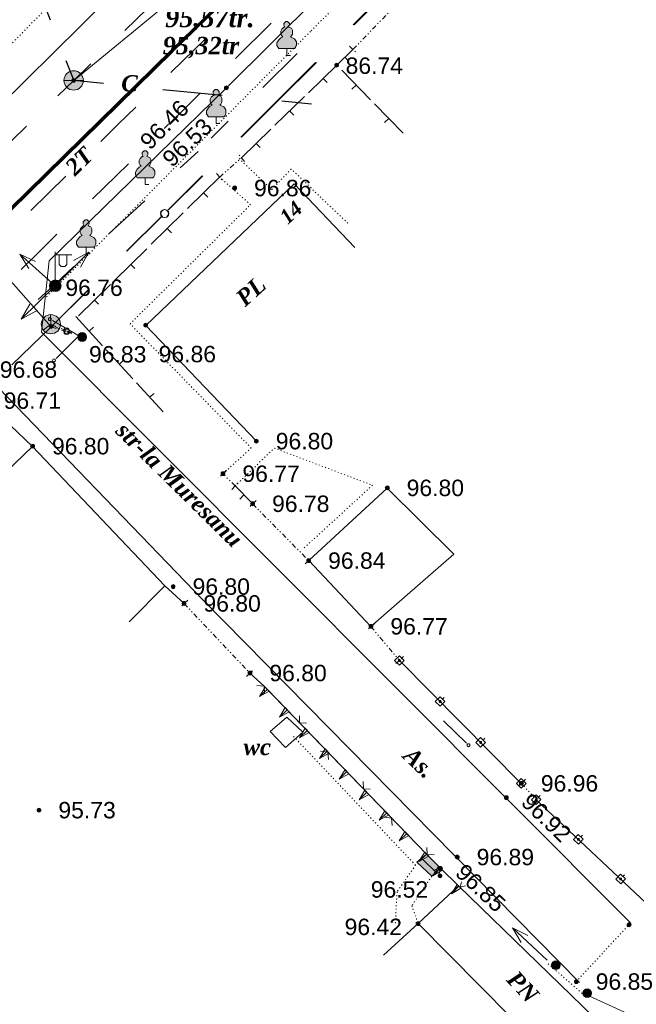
# Model space of a CAD drawing. Header units: millimetres. Extents: x 9396 to 25236, y 15106 to 31102.
# Tile 15 of 256: x 9672 to 9735, y 15917 to 16019. Entities that reach past the tile are written whole.
import ezdxf
from ezdxf.enums import TextEntityAlignment as Align

# ---------------------------------------------------------------- set-up
doc = ezdxf.new("R2010")
doc.units = ezdxf.units.MM
for name, pattern in [('DIVIDE', [1.25, 0.5, -0.25, 0, -0.25, 0, -0.25]), ('DOT', [0.25, 0, -0.25]), ('HIDDEN', [0.375, 0.25, -0.125])]:
    doc.linetypes.add(name, pattern=pattern)
for name, color, linetype, lineweight, true_color in [('1001010', 7, 'Continuous', 9, 0x000000), ('10010230', 7, 'Continuous', 20, 0x000000), ('1060000', 7, 'Continuous', 9, 0x000000), ('1070000', 7, 'DOT', 9, 0x000000), ('2030003', 7, 'Continuous', 9, 0x000000), ('2030012', 7, 'Continuous', 9, 0x000000), ('21100200', 7, 'HIDDEN', 0, 0x800080), ('3000105', 7, 'DIVIDE', 9, 0x000000), ('3000113', 7, 'Continuous', 9, 0x000000), ('3000130', 7, 'Continuous', 9, 0x000000), ('3000220', 7, 'Continuous', 9, 0x000000), ('3000260', 7, 'Continuous', 9, 0x000000), ('4000210', 7, 'Continuous', 9, 0x000000), ('5010210', 7, 'Continuous', 20, 0x008000), ('5010320', 7, 'Continuous', 20, 0x800000), ('5010420', 7, 'Continuous', 9, 0x000000), ('6011210', 1, 'Continuous', 9, 0xff0000), ('7010120', 7, 'Continuous', 9, 0x000080), ('9010110', 7, 'Continuous', 9, 0x000000), ('9010120', 7, 'Continuous', 20, 0x000000), ('9010200', 7, 'Continuous', 9, 0x000000)]:
    doc.layers.add(name, color=color, linetype=linetype, lineweight=lineweight, true_color=true_color)
doc.layers.add('Канализация', color=1, linetype='Continuous', lineweight=70)
doc.styles.add('10', font='timesbi.ttf', dxfattribs={"height": 0.001481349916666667})
doc.styles.add('12', font='timesbi.ttf', dxfattribs={"height": 0.001692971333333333})
doc.styles.add('13', font='timesbi.ttf', dxfattribs={"height": 0.001692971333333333})
doc.styles.add('2', font='timesbi.ttf', dxfattribs={"height": 0.001692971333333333})
doc.styles.add('3', font='timesbi.ttf', dxfattribs={"height": 0.001692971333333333})
doc.styles.add('9', font='timesbi.ttf', dxfattribs={"height": 0.001692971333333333})
doc.styles.add('F2', font='arial.ttf', dxfattribs={"height": 0.001692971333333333})

# ---------------------------------------------------------------- blocks, each defined once
blk = doc.blocks.new('SYMBOL21100200')
at = {"true_color": 0x800080}
h = blk.add_hatch(color=216, dxfattribs=at)
edge = h.paths.add_edge_path()
edge.add_arc((0, 0), 0.1, 0, 360)
at = {"color": 216, "linetype": 'Continuous', "lineweight": 0, "true_color": 0x800080}
blk.add_circle((0, 0), 0.1, dxfattribs=at)
blk = doc.blocks.new('SYMBOL5010420')
at = {"true_color": 0xffffff}
h = blk.add_hatch(color=7, dxfattribs=at)
edge = h.paths.add_edge_path()
edge.add_arc((0, 0), 0.5, 0, 360)
at = {"color": 18, "linetype": 'Continuous', "lineweight": 9, "true_color": 0x000000, "flags": 128}
blk.add_lwpolyline([(-0.5, 0), (0.5, 0)], dxfattribs=at)
at = {"color": 18, "linetype": 'Continuous', "lineweight": 9, "true_color": 0x000000}
blk.add_circle((0, 0), 0.5, dxfattribs=at)
blk = doc.blocks.new('SYMBOL2030012')
at = {"true_color": 0xffffff}
h = blk.add_hatch(color=7, dxfattribs=at)
edge = h.paths.add_edge_path()
edge.add_arc((0, 0), 0.225, 0, 360)
at = {"true_color": 0x000000}
h = blk.add_hatch(color=18, dxfattribs=at)
edge = h.paths.add_edge_path()
edge.add_arc((0, 0), 0.05, 0, 360)
at = {"color": 18, "linetype": 'Continuous', "lineweight": 0, "true_color": 0x000000}
for radius in [0.225, 0.05]:
    blk.add_circle((0, 0), radius, dxfattribs=at)
blk = doc.blocks.new('SYMBOL2030003')
at = {"true_color": 0xffffff}
h = blk.add_hatch(color=7, dxfattribs=at)
edge = h.paths.add_edge_path()
edge.add_arc((0, 0), 0.3, 0, 360)
at = {"true_color": 0x000000}
h = blk.add_hatch(color=18, dxfattribs=at)
edge = h.paths.add_edge_path()
edge.add_arc((0, 0), 0.1, 0, 360)
at = {"color": 18, "linetype": 'Continuous', "lineweight": 0, "true_color": 0x000000, "flags": 128}
for points in [[(0, 0.3), (0, 1.75)], [(0, 1.6), (0.85, 1.6)], [(0.2, 1.6), (0.2, 1.1), (0.3, 1), (0.5, 1), (0.6, 1.1), (0.6, 1.6)]]:
    blk.add_lwpolyline(points, dxfattribs=at)
at = {"color": 18, "linetype": 'Continuous', "lineweight": 0, "true_color": 0x000000}
for radius in [0.3, 0.1]:
    blk.add_circle((0, 0), radius, dxfattribs=at)
blk = doc.blocks.new('SYMBOL4000210')
at = {"true_color": 0xffffff}
blk.add_hatch(color=7, dxfattribs=at).paths.add_polyline_path([(0.05, 1.75), (-0.05, 1.75), (-0.15, 1.65), (-0.15, 1.55), (-0.1, 1.45), (-0.15, 1.45), (-0.25, 1.35), (-0.3, 1.25), (-0.3, 1.1), (-0.25, 1), (-0.2, 0.95), (-0.3, 0.9), (-0.35, 0.85), (-0.4, 0.8), (-0.5, 0.65), (-0.5, 0.5), (-0.4, 0.35), (-0.3, 0.35), (-0.1, 0.35), (0, 0.35), (0.15, 0.35), (0.4, 0.35), (0.45, 0.4), (0.5, 0.5), (0.5, 0.7), (0.4, 0.85), (0.2, 0.95), (0.25, 1), (0.3, 1.1), (0.3, 1.3), (0.25, 1.4), (0.1, 1.45), (0.15, 1.55), (0.15, 1.65)])
at = {"color": 18, "linetype": 'Continuous', "lineweight": 0, "true_color": 0x000000, "flags": 128}
blk.add_lwpolyline([(0.05, 1.75), (-0.05, 1.75), (-0.15, 1.65), (-0.15, 1.55), (-0.1, 1.45), (-0.15, 1.45), (-0.25, 1.35), (-0.3, 1.25), (-0.3, 1.1), (-0.25, 1), (-0.2, 0.95), (-0.3, 0.9), (-0.35, 0.85), (-0.4, 0.8), (-0.5, 0.65), (-0.5, 0.5), (-0.4, 0.35), (-0.3, 0.35), (-0.1, 0.35), (0, 0.35), (0.15, 0.35), (0.4, 0.35), (0.45, 0.4), (0.5, 0.5), (0.5, 0.7), (0.4, 0.85), (0.2, 0.95), (0.25, 1), (0.3, 1.1), (0.3, 1.3), (0.25, 1.4), (0.1, 1.45), (0.15, 1.55), (0.15, 1.65), (0.05, 1.75)], close=True, dxfattribs=at)
blk.add_lwpolyline([(0, 0.35), (0, 0), (0.2, 0)], dxfattribs=at)
blk = doc.blocks.new('SYMBOL9010200')
at = {"true_color": 0xffffff}
h = blk.add_hatch(color=7, dxfattribs=at)
edge = h.paths.add_edge_path()
edge.add_arc((0.01, 0), 0.495, 0, 360)
at = {"color": 18, "linetype": 'Continuous', "lineweight": 0, "true_color": 0x000000, "flags": 128}
for points in [[(0.0025, 0.0025), (-0.3845, -0.3005)], [(0.0025, 0.007), (-0.007, 0.495)], [(0.005, 0), (0.44, -0.238)]]:
    blk.add_lwpolyline(points, dxfattribs=at)
at = {"color": 18, "linetype": 'Continuous', "lineweight": 0, "true_color": 0x000000}
blk.add_circle((0.01, 0), 0.495, dxfattribs=at)

msp = doc.modelspace()

# ---------------------------------------------------------------- hatches: boundary and pattern name
at = {"layer": '1001010', "true_color": 0xfff4f4}
msp.add_hatch(color=7, dxfattribs=at).paths.add_polyline_path([(9715.097984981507, 15931.05745991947), (9713.68159898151, 15932.51191991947), (9712.67134698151, 15931.70085991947), (9714.201766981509, 15930.23413991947)])

# ---------------------------------------------------------------- linework, layer by layer
at = {"layer": '1001010', "color": 253}
for p, q in [((9700.017153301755, 16001.64025925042), (9684.71797498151, 15987.05745991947)), ((9700.017153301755, 16001.64025925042), (9706.268150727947, 15995.08218201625)), ((9684.71797498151, 15987.05745991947), (9696.11797098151, 15975.09743991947)), ((9653.617972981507, 15955.99745991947), (9673.037976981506, 15974.57745991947)), ((9686.67782698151, 15960.18003991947), (9673.037976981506, 15974.57745991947)), ((9716.486080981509, 15963.45341991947), (9707.93799298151, 15955.99745991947)), ((9686.67782698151, 15960.18003991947), (9683.011834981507, 15956.49215991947)), ((9714.648150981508, 15930.61673991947), (9713.181486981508, 15932.08345991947))]:
    msp.add_line(p, q, dxfattribs=at)
for points in [[(9677.27798098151, 16012.29747991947, 0), (9687.101511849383, 16020.3573135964, 0), (9697.132068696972, 16020.23516871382, 0)], [(9673.037976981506, 15974.57745991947, 14.9485726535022), (9668.448455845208, 15978.90562932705, 14.9485726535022), (9662.602409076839, 15973.57472189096, 14.9485726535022), (9667.235216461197, 15969.02569533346, 14.9485726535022)], [(9707.93799298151, 15955.99745991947, 0), (9701.517978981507, 15962.79747991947, 0), (9709.61798098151, 15970.27745991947, 0), (9716.486080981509, 15963.45341991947, 0)], [(9699.13117698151, 15943.52439991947, 0), (9697.543256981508, 15945.18133991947, 0), (9699.269268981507, 15946.63117991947, 0)], [(9699.269268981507, 15946.63117991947, 0), (9700.926188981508, 15945.11229991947, 0), (9699.13117698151, 15943.52439991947, 0)], [(9728.717980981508, 15909.27745991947, 0), (9730.93798098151, 15915.71745991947, 0), (9716.975888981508, 15929.23911991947, 0), (9712.797982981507, 15925.35745991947, 0)], [(9709.230522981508, 15922.10821991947, 0), (9712.797982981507, 15925.35745991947, 0), (9728.717980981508, 15909.27745991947, 0), (9718.097988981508, 15899.21745991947, 0), (9710.286314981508, 15907.62757991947, 0)]]:
    msp.add_polyline3d(points, dxfattribs=at)
msp.add_polyline3d([(9715.097984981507, 15931.05745991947, 0), (9713.68159898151, 15932.51191991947, 0), (9712.67134698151, 15931.70085991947, 0), (9714.201766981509, 15930.23413991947, 0), (9715.097984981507, 15931.05745991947, 0)], close=True, dxfattribs=at)
at = {"layer": '10010230', "color": 253}
for p, q in [((9697.250889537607, 15949.54672905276), (9696.450889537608, 15948.78672905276)), ((9697.24692498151, 15949.54811991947), (9713.68159898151, 15932.51191991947)), ((9699.300889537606, 15947.41672905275), (9698.510889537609, 15946.65672905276)), ((9701.350889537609, 15945.28672905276), (9700.560889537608, 15944.52672905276)), ((9703.410889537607, 15943.15672905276), (9702.620889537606, 15942.39672905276)), ((9705.460889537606, 15941.02672905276), (9704.670889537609, 15940.26672905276)), ((9707.520889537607, 15938.89672905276), (9706.730889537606, 15938.13672905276)), ((9709.570889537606, 15936.76672905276), (9708.780889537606, 15936.00672905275)), ((9711.630889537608, 15934.63672905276), (9710.830889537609, 15933.87672905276)), ((9713.680889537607, 15932.50672905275), (9712.890889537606, 15931.74672905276)), ((9715.100889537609, 15931.05672905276), (9714.330889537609, 15930.26672905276)), ((9715.097984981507, 15931.05745991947), (9716.975888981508, 15929.23911991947)), ((9717.000889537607, 15929.21672905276), (9716.240889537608, 15928.42672905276))]:
    msp.add_line(p, q, dxfattribs=at)
for points in [[(9697.040889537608, 15949.75672905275, 0), (9696.450889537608, 15948.78672905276, 0), (9697.450889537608, 15949.33672905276, 0)], [(9699.090889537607, 15947.62672905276, 0), (9698.510889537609, 15946.65672905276, 0), (9699.510889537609, 15947.20672905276, 0)], [(9701.150889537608, 15945.50672905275, 0), (9700.560889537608, 15944.52672905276, 0), (9701.560889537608, 15945.07672905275, 0)], [(9703.200889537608, 15943.37672905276, 0), (9702.620889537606, 15942.39672905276, 0), (9703.610889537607, 15942.94672905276, 0)], [(9705.260889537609, 15941.24672905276, 0), (9704.670889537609, 15940.26672905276, 0), (9705.670889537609, 15940.81672905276, 0)], [(9707.310889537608, 15939.11672905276, 0), (9706.730889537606, 15938.13672905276, 0), (9707.720889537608, 15938.68672905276, 0)], [(9709.370889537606, 15936.98672905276, 0), (9708.780889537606, 15936.00672905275, 0), (9709.780889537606, 15936.55672905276, 0)], [(9711.420889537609, 15934.85672905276, 0), (9710.830889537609, 15933.87672905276, 0), (9711.830889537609, 15934.42672905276, 0)], [(9713.480889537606, 15932.72672905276, 0), (9712.890889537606, 15931.74672905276, 0), (9713.890889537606, 15932.29672905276, 0)], [(9714.910889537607, 15931.24672905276, 0), (9714.330889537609, 15930.26672905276, 0), (9715.290889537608, 15930.87672905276, 0)], [(9716.810889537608, 15929.39672905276, 0), (9716.240889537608, 15928.42672905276, 0), (9717.19088953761, 15929.02672905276, 0)]]:
    msp.add_polyline3d(points, dxfattribs=at)
for points in [[(9697.040889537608, 15949.75672905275, 0), (9696.450889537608, 15948.78672905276, 0), (9697.450889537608, 15949.33672905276, 0), (9697.040889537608, 15949.75672905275, 0)], [(9699.090889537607, 15947.62672905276, 0), (9698.510889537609, 15946.65672905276, 0), (9699.510889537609, 15947.20672905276, 0), (9699.090889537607, 15947.62672905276, 0)], [(9701.150889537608, 15945.50672905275, 0), (9700.560889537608, 15944.52672905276, 0), (9701.560889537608, 15945.07672905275, 0), (9701.150889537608, 15945.50672905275, 0)], [(9703.200889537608, 15943.37672905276, 0), (9702.620889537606, 15942.39672905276, 0), (9703.610889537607, 15942.94672905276, 0), (9703.200889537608, 15943.37672905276, 0)], [(9705.260889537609, 15941.24672905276, 0), (9704.670889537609, 15940.26672905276, 0), (9705.670889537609, 15940.81672905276, 0), (9705.260889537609, 15941.24672905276, 0)], [(9707.310889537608, 15939.11672905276, 0), (9706.730889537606, 15938.13672905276, 0), (9707.720889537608, 15938.68672905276, 0), (9707.310889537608, 15939.11672905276, 0)], [(9709.370889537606, 15936.98672905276, 0), (9708.780889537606, 15936.00672905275, 0), (9709.780889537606, 15936.55672905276, 0), (9709.370889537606, 15936.98672905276, 0)], [(9711.420889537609, 15934.85672905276, 0), (9710.830889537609, 15933.87672905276, 0), (9711.830889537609, 15934.42672905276, 0), (9711.420889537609, 15934.85672905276, 0)], [(9713.480889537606, 15932.72672905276, 0), (9712.890889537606, 15931.74672905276, 0), (9713.890889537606, 15932.29672905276, 0), (9713.480889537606, 15932.72672905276, 0)], [(9714.910889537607, 15931.24672905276, 0), (9714.330889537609, 15930.26672905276, 0), (9715.290889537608, 15930.87672905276, 0), (9714.910889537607, 15931.24672905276, 0)], [(9716.810889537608, 15929.39672905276, 0), (9716.240889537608, 15928.42672905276, 0), (9717.19088953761, 15929.02672905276, 0), (9716.810889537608, 15929.39672905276, 0)]]:
    msp.add_polyline3d(points, close=True, dxfattribs=at)
at = {"layer": '1060000', "color": 253}
for p, q in [((9661.2295781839, 16001.38336364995), (9732.893067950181, 16072.18056368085)), ((9693.031948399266, 16011.55237666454), (9733.771604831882, 16052.00500058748)), ((9734.717980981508, 15925.43745991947), (9673.973914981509, 15986.34751991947)), ((9729.43798098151, 15919.27745991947), (9690.64293498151, 15958.69859991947))]:
    msp.add_line(p, q, dxfattribs=at)
for points in [[(9673.973914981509, 15986.34751991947, 0), (9674.732141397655, 15993.71273970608, 0), (9693.031948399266, 16011.55237666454, 0)], [(9674.95797098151, 15986.91745991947, 0), (9670.510790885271, 15991.91036822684, 0), (9661.875793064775, 15992.28742571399, 0)], [(9663.017978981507, 15982.73747991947, 0), (9667.67798698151, 15982.49747991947, 0), (9690.64293498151, 15958.69859991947, 0)]]:
    msp.add_polyline3d(points, dxfattribs=at)
at = {"layer": '1070000', "color": 253}
for p, q in [((9712.543742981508, 15931.38197991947), (9699.853582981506, 15944.77357991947)), ((9729.11798098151, 15919.37745991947), (9734.53797498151, 15925.23745991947)), ((9729.718479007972, 15918.15067288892, 150.4829508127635), (9726.11646438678, 15921.30578939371, 150.4829508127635))]:
    msp.add_line(p, q, dxfattribs=at)
for points in [[(9660.93424593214, 16001.16938401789, 111.7628657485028), (9658.729552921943, 16003.71326056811, 0), (9712.874409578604, 16058.95406341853, 0)], [(9739.227126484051, 16054.84913393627, 0), (9701.693440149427, 16017.36910934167, 0), (9674.33831207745, 15989.88718121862, 0)], [(9705.554513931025, 15997.59781994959, 0), (9699.719490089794, 16003.17571269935, 0), (9697.69172157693, 16001.05446760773, 0), (9694.160874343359, 16004.42972154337, 0)], [(9692.677974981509, 15971.75743991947, 0), (9695.584094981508, 15974.40057991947, 0), (9683.085724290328, 15987.2138842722, 0), (9695.517807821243, 15999.5035529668, 0), (9692.335067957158, 16002.34502520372, 0)], [(9693.930486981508, 15970.49797991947, 0), (9697.96533098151, 15974.40057991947, 0), (9708.08569898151, 15970.56411991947, 0), (9700.87575098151, 15963.94953991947, 0)], [(9712.543742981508, 15931.38197991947, 0), (9710.63069498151, 15928.63989991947, 0), (9710.439380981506, 15925.19633991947, 0)], [(9714.201766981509, 15930.23413991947, 0), (9712.154144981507, 15927.19215991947, 0), (9712.797982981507, 15925.35745991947, 0)]]:
    msp.add_polyline3d(points, dxfattribs=at)
at = {"layer": '3000105', "color": 253}
for p, q in [((9706.082726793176, 16015.5214411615), (9711.625948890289, 16021.23840355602)), ((9705.723760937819, 16015.86949793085), (9706.513485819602, 16015.10377303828)), ((9692.335067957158, 16002.34502520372), (9694.573976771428, 16004.3403096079)), ((9694.906637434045, 16003.96703104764), (9694.174783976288, 16004.78824388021)), ((9692.00240729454, 16002.71830376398), (9692.734260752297, 16001.89709093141)), ((9693.032504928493, 15972.11001404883), (9692.252539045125, 15971.33435096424)), ((9693.930486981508, 15970.49797991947), (9692.677974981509, 15971.75743991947)), ((9693.575957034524, 15970.14540579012), (9694.355922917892, 15970.9210688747)), ((9696.093360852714, 15968.98918340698), (9695.311538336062, 15968.21539173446)), ((9695.737986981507, 15968.63745991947), (9701.517978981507, 15962.79747991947)), ((9701.162605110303, 15962.44575643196), (9701.944427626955, 15963.21954810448)), ((9689.041511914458, 15958.70074165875), (9688.241735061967, 15957.94552183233)), ((9688.67797698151, 15958.35745991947), (9695.457984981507, 15951.17743991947)), ((9708.32137582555, 15956.31842346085), (9707.477933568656, 15955.61230366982)), ((9707.93799298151, 15955.99745991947), (9710.873458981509, 15952.49111991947)), ((9710.490076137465, 15952.1701563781), (9711.333518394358, 15952.87627616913)), ((9695.094450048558, 15950.83415818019), (9695.89422690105, 15951.58937800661)), ((9723.806671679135, 15940.1552091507), (9722.995574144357, 15939.41216084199)), ((9723.437990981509, 15939.81745991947), (9724.978416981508, 15938.13595991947)), ((9724.609736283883, 15937.79821068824), (9725.420833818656, 15938.54125899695))]:
    msp.add_line(p, q, dxfattribs=at)
at = {"layer": '3000113', "color": 253}
for p, q in [((9688.67797698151, 15958.35745991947), (9686.67782698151, 15960.18003991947)), ((9695.457984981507, 15951.17743991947), (9696.921912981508, 15949.84155991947))]:
    msp.add_line(p, q, dxfattribs=at)
at = {"layer": '3000130', "color": 253}
for p, q in [((9710.873458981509, 15952.49111991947), (9723.437990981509, 15939.81745991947)), ((9711.300889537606, 15952.91672905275), (9711.120889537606, 15952.73672905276)), ((9715.490889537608, 15948.68672905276), (9715.310889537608, 15948.51672905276)), ((9719.680889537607, 15944.46672905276), (9719.500889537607, 15944.28672905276)), ((9723.870889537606, 15940.23672905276), (9723.69088953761, 15940.05672905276)), ((9725.390889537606, 15938.57672905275), (9725.220889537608, 15938.38672905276)), ((9729.740889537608, 15934.47672905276), (9729.570889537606, 15934.29672905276)), ((9734.100889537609, 15930.38672905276), (9733.930889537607, 15930.20672905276))]:
    msp.add_line(p, q, dxfattribs=at)
for points in [[(9710.380889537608, 15952.48672905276, 0), (9710.870889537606, 15951.99672905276, 0), (9711.370889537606, 15952.48672905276, 0), (9710.880889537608, 15952.98672905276, 0), (9710.380889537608, 15952.48672905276, 0)], [(9710.870889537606, 15952.38672905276, 0), (9710.920889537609, 15952.40672905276, 0), (9710.960889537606, 15952.43672905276, 0), (9710.970889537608, 15952.48672905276, 0), (9710.960889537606, 15952.53672905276, 0), (9710.920889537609, 15952.57672905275, 0), (9710.870889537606, 15952.58672905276, 0), (9710.820889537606, 15952.57672905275, 0), (9710.790889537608, 15952.53672905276, 0), (9710.770889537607, 15952.48672905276, 0), (9710.790889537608, 15952.43672905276, 0), (9710.820889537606, 15952.40672905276, 0), (9710.870889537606, 15952.38672905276, 0)], [(9714.570889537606, 15948.26672905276, 0), (9715.060889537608, 15947.77672905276, 0), (9715.550889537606, 15948.26672905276, 0), (9715.070889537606, 15948.75672905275, 0), (9714.570889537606, 15948.26672905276, 0)], [(9715.060889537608, 15948.16672905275, 0), (9715.110889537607, 15948.17672905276, 0), (9715.150889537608, 15948.21672905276, 0), (9715.160889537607, 15948.26672905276, 0), (9715.150889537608, 15948.31672905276, 0), (9715.110889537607, 15948.35672905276, 0), (9715.060889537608, 15948.36672905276, 0), (9715.010889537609, 15948.35672905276, 0), (9714.980889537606, 15948.31672905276, 0), (9714.960889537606, 15948.26672905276, 0), (9714.980889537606, 15948.21672905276, 0), (9715.010889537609, 15948.17672905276, 0), (9715.060889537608, 15948.16672905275, 0)], [(9718.760889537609, 15944.03672905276, 0), (9719.250889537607, 15943.54672905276, 0), (9719.740889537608, 15944.03672905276, 0), (9719.250889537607, 15944.53672905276, 0), (9718.760889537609, 15944.03672905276, 0)], [(9719.250889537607, 15943.93672905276, 0), (9719.300889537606, 15943.95672905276, 0), (9719.340889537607, 15943.98672905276, 0), (9719.350889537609, 15944.03672905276, 0), (9719.340889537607, 15944.08672905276, 0), (9719.300889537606, 15944.12672905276, 0), (9719.250889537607, 15944.13672905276, 0), (9719.200889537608, 15944.12672905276, 0), (9719.160889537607, 15944.08672905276, 0), (9719.150889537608, 15944.03672905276, 0), (9719.160889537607, 15943.98672905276, 0), (9719.200889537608, 15943.95672905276, 0), (9719.250889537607, 15943.93672905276, 0)], [(9722.950889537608, 15939.81672905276, 0), (9723.44088953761, 15939.31672905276, 0), (9723.930889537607, 15939.81672905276, 0), (9723.44088953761, 15940.30672905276, 0), (9722.950889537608, 15939.81672905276, 0)], [(9723.44088953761, 15939.71672905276, 0), (9723.490889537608, 15939.72672905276, 0), (9723.530889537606, 15939.76672905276, 0), (9723.540889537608, 15939.81672905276, 0), (9723.530889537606, 15939.86672905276, 0), (9723.490889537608, 15939.89672905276, 0), (9723.44088953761, 15939.91672905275, 0), (9723.390889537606, 15939.89672905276, 0), (9723.350889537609, 15939.86672905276, 0), (9723.340889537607, 15939.81672905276, 0), (9723.350889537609, 15939.76672905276, 0), (9723.390889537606, 15939.72672905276, 0), (9723.44088953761, 15939.71672905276, 0)], [(9724.480889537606, 15938.11672905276, 0), (9724.990889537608, 15937.64672905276, 0), (9725.470889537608, 15938.15672905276, 0), (9724.960889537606, 15938.62672905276, 0), (9724.480889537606, 15938.11672905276, 0)], [(9724.980889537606, 15938.03672905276, 0), (9725.030889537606, 15938.04672905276, 0), (9725.060889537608, 15938.08672905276, 0), (9725.080889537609, 15938.13672905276, 0), (9725.060889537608, 15938.18672905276, 0), (9725.030889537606, 15938.22672905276, 0), (9724.980889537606, 15938.23672905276, 0), (9724.930889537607, 15938.22672905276, 0), (9724.890889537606, 15938.18672905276, 0), (9724.880889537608, 15938.13672905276, 0), (9724.890889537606, 15938.08672905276, 0), (9724.930889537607, 15938.04672905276, 0), (9724.980889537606, 15938.03672905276, 0)], [(9728.840889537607, 15934.02672905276, 0), (9729.350889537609, 15933.54672905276, 0), (9729.830889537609, 15934.05672905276, 0), (9729.320889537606, 15934.53672905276, 0), (9728.840889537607, 15934.02672905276, 0)], [(9729.330889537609, 15933.94672905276, 0), (9729.380889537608, 15933.95672905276, 0), (9729.420889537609, 15933.99672905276, 0), (9729.430889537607, 15934.04672905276, 0), (9729.420889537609, 15934.09672905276, 0), (9729.380889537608, 15934.12672905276, 0), (9729.330889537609, 15934.14672905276, 0), (9729.280889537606, 15934.12672905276, 0), (9729.250889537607, 15934.09672905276, 0), (9729.230889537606, 15934.04672905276, 0), (9729.250889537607, 15933.99672905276, 0), (9729.280889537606, 15933.95672905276, 0), (9729.330889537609, 15933.94672905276, 0)], [(9733.19088953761, 15929.93672905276, 0), (9733.700889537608, 15929.45672905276, 0), (9734.180889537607, 15929.96672905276, 0), (9733.670889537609, 15930.44672905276, 0), (9733.19088953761, 15929.93672905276, 0)], [(9733.69088953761, 15929.85672905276, 0), (9733.740889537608, 15929.86672905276, 0), (9733.770889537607, 15929.89672905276, 0), (9733.790889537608, 15929.94672905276, 0), (9733.770889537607, 15929.99672905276, 0), (9733.740889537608, 15930.03672905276, 0), (9733.69088953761, 15930.04672905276, 0), (9733.640889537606, 15930.03672905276, 0), (9733.600889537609, 15929.99672905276, 0), (9733.590889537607, 15929.94672905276, 0), (9733.600889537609, 15929.89672905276, 0), (9733.640889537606, 15929.86672905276, 0), (9733.69088953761, 15929.85672905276, 0)]]:
    msp.add_polyline3d(points, close=True, dxfattribs=at)
msp.add_polyline3d([(9724.978416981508, 15938.13595991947, 0), (9741.95798098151, 15922.17745991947, 0), (9748.397980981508, 15923.49745991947, 0)], dxfattribs=at)
at = {"layer": '3000220', "color": 253}
for p, q in [((9706.080889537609, 16015.51672905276), (9704.400889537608, 16013.89672905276)), ((9705.240889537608, 16014.70672905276), (9705.660889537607, 16014.27672905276)), ((9707.890889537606, 16010.32672905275), (9704.920889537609, 16013.36672905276)), ((9703.000889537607, 16012.53672905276), (9703.420889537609, 16012.10672905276)), ((9706.400889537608, 16011.84672905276), (9705.980889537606, 16011.42672905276)), ((9701.070889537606, 16010.65672905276), (9698.030889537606, 16007.69672905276)), ((9699.550889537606, 16009.17672905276), (9699.970889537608, 16008.74672905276)), ((9711.250889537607, 16006.88672905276), (9708.290889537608, 16009.91672905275)), ((9709.770889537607, 16008.39672905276), (9709.340889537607, 16007.97672905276)), ((9697.610889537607, 16007.29672905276), (9694.570889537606, 16004.33672905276)), ((9696.090889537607, 16005.81672905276), (9696.510889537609, 16005.38672905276)), ((9692.330889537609, 16002.34672905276), (9689.030889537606, 15999.09672905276)), ((9690.680889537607, 16000.72672905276), (9691.100889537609, 16000.29672905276)), ((9688.580889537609, 15998.65672905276), (9685.280889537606, 15995.41672905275)), ((9686.930889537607, 15997.03672905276), (9687.350889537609, 15996.60672905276)), ((9684.830889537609, 15994.96672905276), (9681.530889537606, 15991.72672905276)), ((9683.180889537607, 15993.34672905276), (9683.600889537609, 15992.91672905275)), ((9681.070889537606, 15991.28672905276), (9677.770889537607, 15988.03672905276)), ((9679.420889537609, 15989.65672905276), (9679.840889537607, 15989.23672905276)), ((9677.500889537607, 15987.95672905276), (9680.240889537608, 15984.95672905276)), ((9678.870889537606, 15986.45672905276), (9679.310889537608, 15986.86672905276)), ((9680.620889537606, 15984.54672905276), (9683.370889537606, 15981.54672905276)), ((9681.990889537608, 15983.04672905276), (9682.430889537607, 15983.45672905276)), ((9683.740889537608, 15981.13672905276), (9686.490889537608, 15978.14672905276)), ((9685.110889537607, 15979.63672905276), (9685.560889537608, 15980.04672905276)), ((9695.740889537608, 15968.63672905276), (9693.930889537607, 15970.49672905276)), ((9694.830889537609, 15969.56672905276), (9694.400889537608, 15969.14672905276))]:
    msp.add_line(p, q, dxfattribs=at)
msp.add_polyline3d([(9704.520889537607, 16013.77672905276, 0), (9704.400889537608, 16013.89672905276, 0), (9701.480889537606, 16011.05672905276, 0)], dxfattribs=at)
at = {"layer": '3000260', "color": 253}
for p, q in [((9696.921912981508, 15949.84155991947), (9713.68159898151, 15932.51191991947)), ((9715.097984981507, 15931.05745991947), (9716.975888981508, 15929.23911991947))]:
    msp.add_line(p, q, dxfattribs=at)
for points in [[(9696.150889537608, 15949.91672905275, 0), (9696.930889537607, 15949.83672905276, 0), (9696.970889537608, 15949.06672905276, 0)], [(9700.560889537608, 15946.79672905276, 0), (9700.580889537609, 15946.05672905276, 0), (9701.300889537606, 15946.02672905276, 0)], [(9702.720889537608, 15943.12672905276, 0), (9703.500889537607, 15943.03672905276, 0), (9703.540889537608, 15942.27672905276, 0)], [(9707.130889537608, 15939.99672905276, 0), (9707.150889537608, 15939.26672905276, 0), (9707.870889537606, 15939.23672905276, 0)], [(9709.290889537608, 15936.33672905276, 0), (9710.070889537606, 15936.24672905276, 0), (9710.110889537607, 15935.48672905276, 0)], [(9713.700889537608, 15933.20672905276, 0), (9713.720889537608, 15932.46672905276, 0), (9714.44088953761, 15932.44672905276, 0)], [(9714.520889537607, 15930.91672905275, 0), (9715.100889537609, 15931.05672905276, 0), (9714.980889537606, 15930.47672905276, 0)], [(9717.260889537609, 15929.65672905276, 0), (9717.120889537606, 15929.09672905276, 0), (9717.670889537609, 15929.26672905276, 0)]]:
    msp.add_polyline3d(points, dxfattribs=at)
at = {"layer": '5010210'}
for p, q in [((9697.660889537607, 16018.22672905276, 118.4246962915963), (9693.980889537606, 16014.59672905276, 118.4246962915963)), ((9688.450889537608, 16009.15672905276, 118.4246962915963), (9690.290889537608, 16010.97672905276, 118.4246962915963)), ((9686.610889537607, 16007.34672905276, 118.4246962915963), (9688.450889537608, 16009.15672905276, 118.4246962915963)), ((9682.920889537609, 16003.71672905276, 118.4246962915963), (9679.230889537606, 16000.09672905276, 118.4246962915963)), ((9673.710889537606, 15994.65672905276, 118.4246962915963), (9675.550889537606, 15996.46672905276, 118.4246962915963)), ((9671.860889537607, 15992.83672905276, 118.4246962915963), (9673.710889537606, 15994.65672905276, 118.4246962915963))]:
    msp.add_line(p, q, dxfattribs=at)
at = {"layer": '5010320', "lineweight": 30}
for p, q in [((9674.880889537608, 16018.53672905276), (9673.280889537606, 16022.69672905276)), ((9682.550889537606, 16017.46672905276), (9686.070889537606, 16020.90672905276)), ((9676.480889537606, 16014.37672905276), (9677.280889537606, 16012.29672905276)), ((9696.770889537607, 16011.60672905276, 33.7158344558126), (9700.320889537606, 16015.09672905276, 33.7158344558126)), ((9679.040889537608, 16014.01672905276), (9677.280889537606, 16012.29672905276)), ((9675.650889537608, 16010.72672905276), (9677.280889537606, 16012.29672905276)), ((9680.340889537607, 16011.99672905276), (9677.280889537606, 16012.29672905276)), ((9686.470889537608, 16011.39672905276), (9692.600889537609, 16010.79672905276)), ((9701.800889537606, 16009.88672905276), (9698.730889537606, 16010.18672905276)), ((9693.220889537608, 16008.10672905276, 33.7158344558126), (9691.450889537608, 16006.36672905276, 33.7158344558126)), ((9672.400889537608, 16007.58672905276), (9669.150889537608, 16004.44672905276)), ((9690.100889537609, 16004.99672905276), (9688.270889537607, 16003.29672905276)), ((9680.950889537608, 15996.51672905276), (9684.610889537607, 15999.90672905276)), ((9677.290889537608, 15993.11672905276), (9675.460889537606, 15991.42672905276)), ((9675.460889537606, 15991.42672905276), (9673.630889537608, 15989.72672905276))]:
    msp.add_line(p, q, dxfattribs=at)
at = {"layer": '6011210'}
for p, q in [((9675.377972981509, 15991.13745991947), (9671.73589655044, 15994.41545919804)), ((9675.377972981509, 15991.13745991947), (9678.82659724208, 15994.61840673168)), ((9675.377972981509, 15991.13745991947), (9671.877388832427, 15987.70877057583)), ((9726.114443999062, 15921.57076884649, 35.13457653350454), (9722.548826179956, 15924.93177607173, 35.13457653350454)), ((9730.397980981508, 15917.89745991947, 35.13457653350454), (9734.856279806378, 15915.86434123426, 35.13457653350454))]:
    msp.add_line(p, q, dxfattribs=at)
for points in [[(9672.664984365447, 15992.90655369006, 0), (9671.73589655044, 15994.41545919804, 0), (9671.73589655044, 15994.41545919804, 0), (9673.333963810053, 15993.64983459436, 0)], [(9677.274937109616, 15993.76263174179, 0), (9678.82659724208, 15994.61840673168, 0), (9678.82659724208, 15994.61840673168, 0), (9677.985334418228, 15993.05883087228, 0)], [(9673.441743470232, 15988.54111339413, 0), (9671.877388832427, 15987.70877057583, 0), (9671.877388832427, 15987.70877057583, 0), (9672.742010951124, 15989.25551832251, 0)], [(9723.442917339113, 15923.40187378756, 35.13457653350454), (9722.548826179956, 15924.93177607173, 35.13457653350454), (9722.548826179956, 15924.93177607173, 35.13457653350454), (9724.128837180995, 15924.1295508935, 35.13457653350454)]]:
    msp.add_polyline3d(points, dxfattribs=at)
at = {"layer": '7010120'}
for p, q in [((9687.310889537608, 16013.13672905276, 24.36820394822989), (9690.930889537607, 16016.69672905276, 24.36820394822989)), ((9683.69088953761, 16009.57672905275, 24.36820394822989), (9681.880889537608, 16007.79672905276, 24.36820394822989)), ((9681.880889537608, 16007.79672905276, 24.36820394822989), (9680.080889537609, 16006.01672905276, 24.36820394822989)), ((9672.840889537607, 15998.89672905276, 24.36820394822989), (9676.460889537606, 16002.45672905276, 24.36820394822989))]:
    msp.add_line(p, q, dxfattribs=at)
at = {"layer": '9010110', "color": 253}
for p, q in [((9677.952091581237, 15985.92566119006, 68.23470134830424), (9675.077475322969, 15987.54633431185, 68.23470134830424)), ((9677.821112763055, 15985.96904776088), (9675.467737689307, 15983.65568964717)), ((9715.411198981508, 15946.25969991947), (9717.777874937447, 15943.95995103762))]:
    msp.add_line(p, q, dxfattribs=at)
for points in [[(9674.966146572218, 15987.69366823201, 68.23470134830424), (9674.946050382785, 15987.76866823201, 68.23470134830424), (9674.891146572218, 15987.82357204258, 68.23470134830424), (9674.816146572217, 15987.84366823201, 68.23470134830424), (9674.741146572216, 15987.82357204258, 68.23470134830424), (9674.686242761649, 15987.76866823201, 68.23470134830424), (9674.666146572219, 15987.69366823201, 68.23470134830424), (9674.686242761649, 15987.61866823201, 68.23470134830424), (9674.741146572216, 15987.56376442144, 68.23470134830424), (9674.816146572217, 15987.54366823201, 68.23470134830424), (9674.891146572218, 15987.56376442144, 68.23470134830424), (9674.946050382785, 15987.61866823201, 68.23470134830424), (9674.966146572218, 15987.69366823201, 68.23470134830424)], [(9675.403794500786, 15983.44538436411, 0), (9675.383698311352, 15983.52038436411, 0), (9675.328794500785, 15983.57528817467, 0), (9675.253794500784, 15983.59538436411, 0), (9675.178794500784, 15983.57528817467, 0), (9675.123890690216, 15983.52038436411, 0), (9675.103794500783, 15983.44538436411, 0), (9675.123890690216, 15983.37038436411, 0), (9675.178794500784, 15983.31548055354, 0), (9675.253794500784, 15983.29538436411, 0), (9675.328794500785, 15983.31548055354, 0), (9675.383698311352, 15983.37038436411, 0), (9675.403794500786, 15983.44538436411, 0)], [(9718.143027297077, 15943.75088295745, 0), (9718.122931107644, 15943.82588295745, 0), (9718.068027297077, 15943.88078676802, 0), (9717.993027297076, 15943.90088295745, 0), (9717.918027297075, 15943.88078676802, 0), (9717.863123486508, 15943.82588295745, 0), (9717.843027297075, 15943.75088295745, 0), (9717.863123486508, 15943.67588295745, 0), (9717.918027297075, 15943.62097914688, 0), (9717.993027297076, 15943.60088295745, 0), (9718.068027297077, 15943.62097914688, 0), (9718.122931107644, 15943.67588295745, 0), (9718.143027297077, 15943.75088295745, 0)]]:
    msp.add_polyline3d(points, close=True, dxfattribs=at)
at = {"layer": '9010120', "color": 253}
for p, q in [((9706.110889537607, 16018.05672905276), (9709.69088953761, 16021.63672905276)), ((9706.220889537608, 16018.05672905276), (9709.820889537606, 16021.63672905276)), ((9702.210889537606, 16014.16672905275), (9698.320889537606, 16010.27672905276)), ((9702.310889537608, 16014.16672905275), (9698.410889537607, 16010.27672905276)), ((9698.320889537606, 16010.27672905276), (9694.500889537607, 16006.45672905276)), ((9698.410889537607, 16010.27672905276), (9694.580889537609, 16006.45672905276)), ((9687.030889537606, 15998.98672905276), (9690.530889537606, 16002.48672905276)), ((9687.070889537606, 15998.98672905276), (9690.590889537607, 16002.48672905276)), ((9682.740889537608, 15994.70672905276), (9686.330889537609, 15998.28672905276)), ((9682.770889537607, 15994.70672905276), (9686.370889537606, 15998.28672905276)), ((9678.870889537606, 15990.80672905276), (9674.960889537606, 15986.91672905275)), ((9678.850889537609, 15990.80672905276), (9674.960889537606, 15986.91672905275)), ((9674.960889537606, 15986.91672905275), (9670.890889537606, 15982.99672905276)), ((9674.910889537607, 15987.17672905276), (9675.44088953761, 15986.95672905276)), ((9674.960889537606, 15986.91672905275, 10.33876796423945), (9675.480889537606, 15986.74672905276, 10.33876796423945)), ((9676.480889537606, 15986.53672905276), (9675.990889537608, 15986.73672905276)), ((9676.500889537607, 15986.40672905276, 10.33876796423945), (9676.020889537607, 15986.56672905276, 10.33876796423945)), ((9677.070889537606, 15986.29672905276), (9676.580889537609, 15986.49672905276)), ((9677.090889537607, 15986.20672905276, 10.33876796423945), (9676.600889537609, 15986.37672905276, 10.33876796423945)), ((9677.620889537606, 15986.07672905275), (9678.160889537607, 15985.85672905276)), ((9677.620889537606, 15986.03672905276, 10.33876796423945), (9678.160889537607, 15985.85672905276, 10.33876796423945))]:
    msp.add_line(p, q, dxfattribs=at)
for points in [[(9686.640889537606, 15998.17672905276, 0), (9686.850889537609, 15998.22672905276, 0), (9687.000889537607, 15998.38672905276, 0), (9687.060889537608, 15998.59672905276, 0), (9687.000889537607, 15998.80672905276, 0), (9686.850889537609, 15998.95672905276, 0), (9686.640889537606, 15999.01672905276, 0), (9686.430889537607, 15998.95672905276, 0), (9686.270889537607, 15998.80672905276, 0), (9686.220889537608, 15998.59672905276, 0), (9686.270889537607, 15998.38672905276, 0), (9686.430889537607, 15998.22672905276, 0), (9686.640889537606, 15998.17672905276, 0)], [(9686.680889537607, 15998.17672905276, 0), (9686.890889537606, 15998.22672905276, 0), (9687.050889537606, 15998.38672905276, 0), (9687.100889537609, 15998.59672905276, 0), (9687.050889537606, 15998.80672905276, 0), (9686.890889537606, 15998.95672905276, 0), (9686.680889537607, 15999.01672905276, 0), (9686.470889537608, 15998.95672905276, 0), (9686.320889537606, 15998.80672905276, 0), (9686.260889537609, 15998.59672905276, 0), (9686.320889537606, 15998.38672905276, 0), (9686.470889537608, 15998.22672905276, 0), (9686.680889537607, 15998.17672905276, 0)], [(9676.530889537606, 15986.22672905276, 0), (9676.680889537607, 15986.26672905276, 0), (9676.780889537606, 15986.37672905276, 0), (9676.820889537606, 15986.51672905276, 0), (9676.780889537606, 15986.65672905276, 0), (9676.680889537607, 15986.76672905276, 0), (9676.530889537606, 15986.79672905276, 0), (9676.390889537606, 15986.76672905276, 0), (9676.290889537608, 15986.65672905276, 0), (9676.250889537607, 15986.51672905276, 0), (9676.290889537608, 15986.37672905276, 0), (9676.390889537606, 15986.26672905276, 0), (9676.530889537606, 15986.22672905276, 0)], [(9676.560889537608, 15986.10672905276, 10.33876796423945), (9676.700889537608, 15986.13672905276, 10.33876796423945), (9676.800889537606, 15986.24672905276, 10.33876796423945), (9676.840889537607, 15986.38672905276, 10.33876796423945), (9676.800889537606, 15986.52672905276, 10.33876796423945), (9676.700889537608, 15986.63672905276, 10.33876796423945), (9676.560889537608, 15986.67672905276, 10.33876796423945), (9676.410889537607, 15986.63672905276, 10.33876796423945), (9676.310889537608, 15986.52672905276, 10.33876796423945), (9676.270889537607, 15986.38672905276, 10.33876796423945), (9676.310889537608, 15986.24672905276, 10.33876796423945), (9676.410889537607, 15986.13672905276, 10.33876796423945), (9676.560889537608, 15986.10672905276, 10.33876796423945)]]:
    msp.add_polyline3d(points, close=True, dxfattribs=at)
at = {"layer": '9010120'}
msp.add_point((9674.95797098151, 15986.91745991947), dxfattribs=at)
at = {"layer": 'Канализация', "elevation": 52.99886894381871}
msp.add_lwpolyline([(9914.693425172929, 16236.90000962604), (9847.904417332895, 16170.75921532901), (9810.8223797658, 16135.98593545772), (9742.860984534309, 16069.19029505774), (9687.396147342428, 16015.32296780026), (9643.01811770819, 15971.8275735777), (9587.246708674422, 15916.92055650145), (9623.262589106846, 15879.34711409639), (9650.115269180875, 15847.95792939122), (9712.442951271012, 15775.70783256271), (9736.353154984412, 15743.37128902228), (9741.61060874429, 15737.93163418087), (9782.57883773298, 15743.83380283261)], dxfattribs=at)

# ---------------------------------------------------------------- block references
at = {"layer": '2030003', "color": 253, "xscale": 2, "yscale": 2, "zscale": 2}
msp.add_blockref('SYMBOL2030003', (9675.377972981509, 15991.13745991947), dxfattribs=at)
at = {"layer": '2030012', "color": 253, "xscale": 2, "yscale": 2, "zscale": 2}
for p in [(9678.157982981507, 15985.85745991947), (9727.008691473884, 15921.05932104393, 150.4829508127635), (9730.22907190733, 15918.1754813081, 150.4829508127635)]:
    msp.add_blockref('SYMBOL2030012', p, dxfattribs=at)
at = {"layer": '21100200', "xscale": 2, "yscale": 2, "zscale": 2}
for p in [(9704.40258096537, 16013.89969828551, 173.48), (9677.27798098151, 16012.31745991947, 193.24), (9693.031948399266, 16011.55237666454, 192.92), (9693.031948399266, 16011.55237666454, 193.06), (9693.877980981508, 16001.21745991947, 193.72), (9675.357980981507, 15991.15745991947, 193.52), (9674.95798098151, 15986.93745991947, 193.28), (9684.697980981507, 15987.07745991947, 193.72), (9678.13798098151, 15985.87745991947, 193.66), (9673.037980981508, 15974.59745991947, 193.6), (9696.11798098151, 15975.11745991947, 193.6), (9692.677980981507, 15971.75745991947, 193.54), (9709.61798098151, 15970.29745991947, 193.6), (9695.737980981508, 15968.65745991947, 193.56), (9701.517980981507, 15962.79745991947, 193.68), (9687.537980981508, 15960.11745991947, 193.6), (9688.657980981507, 15958.37745991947, 193.6), (9707.93798098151, 15956.01745991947, 193.54), (9695.45798098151, 15951.19745991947, 193.6), (9723.45798098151, 15939.81745991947, 193.92), (9721.897980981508, 15938.33745991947, 193.84), (9673.697980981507, 15937.05745991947, 191.46), (9716.837980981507, 15932.21745991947, 193.78), (9715.097980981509, 15931.05745991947, 193.7), (9715.057980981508, 15930.27745991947, 193.04), (9712.79798098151, 15925.35745991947, 192.84), (9734.557980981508, 15925.23745991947, 193.56), (9729.11798098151, 15919.37745991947, 193.7)]:
    msp.add_blockref('SYMBOL21100200', p, dxfattribs=at)
at = {"layer": '4000210', "color": 253, "xscale": 2, "yscale": 2, "zscale": 2}
for p in [(9699.244024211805, 16014.90833955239), (9691.965649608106, 16007.88060608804), (9684.63766134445, 16001.57514138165), (9678.55799391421, 15994.43123768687)]:
    msp.add_blockref('SYMBOL4000210', p, dxfattribs=at)
at = {"layer": '5010420', "color": 253, "xscale": 2, "yscale": 2, "zscale": 2}
msp.add_blockref('SYMBOL5010420', (9677.27798098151, 16012.31745991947), dxfattribs=at)
at = {"layer": '9010200', "color": 253, "xscale": 2, "yscale": 2, "zscale": 2}
msp.add_blockref('SYMBOL9010200', (9674.91003347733, 15987.17498592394), dxfattribs=at)

# ---------------------------------------------------------------- texts
at = {"layer": '1001010', "color": 1, "true_color": 0xff0000, "style": '10'}
msp.add_text('14', height=1.481349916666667, rotation=42.09999999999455, dxfattribs=at).set_placement((9698.847564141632, 15997.94885958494), align=Align.MIDDLE_LEFT)
at = {"layer": '1001010', "color": 253, "style": '9'}
for s, rotation, p in [('PL', 42.09999999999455, (9694.387564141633, 15989.52885958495)), ('PN', 313.2999999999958, (9722.427981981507, 15920.07828991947))]:
    msp.add_text(s, height=1.692971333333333, rotation=rotation, dxfattribs=at).set_placement(p, align=Align.MIDDLE_LEFT)
msp.add_text('wc', height=1.692971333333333, dxfattribs=at).set_placement((9694.788682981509, 15943.57778991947), align=Align.MIDDLE_LEFT)
at = {"layer": '1060000', "color": 253, "style": '2'}
for s, rotation, p in [('str-la Muresanu', 315.399999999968, (9682.08594798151, 15976.65248991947)), ('As.', 316.3000000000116, (9711.70045798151, 15943.10802991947))]:
    msp.add_text(s, height=1.692971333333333, rotation=rotation, dxfattribs=at).set_placement(p, align=Align.MIDDLE_LEFT)
at = {"layer": '21100200', "color": 253, "style": 'F2'}
for s, p in [('86.74', (9705.322580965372, 16013.83969828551)), ('96.86', (9695.877980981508, 16001.21745991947, 193.72)), ('96.76', (9676.417980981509, 15990.93745991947)), ('96.83', (9678.857980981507, 15984.07745991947, 193.66)), ('96.86', (9686.037980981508, 15984.09745991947)), ('96.68', (9669.657980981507, 15982.49745991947, 193.36)), ('96.71', (9670.057980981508, 15979.29745991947, 193.42)), ('96.80', (9698.11798098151, 15975.11745991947, 193.6)), ('96.80', (9675.037980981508, 15974.59745991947, 193.6)), ('96.77', (9694.677980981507, 15971.75745991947, 193.54)), ('96.80', (9711.61798098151, 15970.29745991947, 193.6)), ('96.78', (9697.737980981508, 15968.65745991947, 193.56)), ('96.84', (9703.517980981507, 15962.79745991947, 193.68)), ('96.80', (9689.537980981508, 15960.11745991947, 193.6)), ('96.80', (9690.657980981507, 15958.37745991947, 193.6)), ('96.77', (9709.93798098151, 15956.01745991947, 193.54)), ('96.80', (9697.45798098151, 15951.19745991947, 193.6)), ('96.96', (9725.45798098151, 15939.81745991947, 193.92)), ('95.73', (9675.697980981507, 15937.05745991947, 191.46)), ('96.89', (9718.837980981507, 15932.21745991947, 193.78)), ('96.52', (9707.917980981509, 15928.87745991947, 193.04)), ('96.42', (9705.217980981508, 15925.01745991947, 192.84)), ('96.85', (9731.11798098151, 15919.37745991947, 193.7))]:
    msp.add_text(s, height=1.692971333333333, dxfattribs=at).set_placement(p, align=Align.MIDDLE_LEFT)
for s, rotation, p in [('96.46', 45.60000000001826, (9684.551948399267, 16005.65237666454)), ('96.53', 43.39999999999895, (9686.831948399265, 16003.89237666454)), ('96.92', 315.9000000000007, (9723.897980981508, 15938.33745991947, 193.84)), ('96.85', 316.9000000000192, (9717.097980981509, 15931.05745991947, 193.7))]:
    msp.add_text(s, height=1.692971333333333, rotation=rotation, dxfattribs=at).set_placement(p, align=Align.MIDDLE_LEFT)
at = {"layer": '5010320', "color": 253, "style": '3'}
msp.add_text('C', height=1.692971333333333, dxfattribs=at).set_placement((9682.180889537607, 16012.01172905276), align=Align.MIDDLE_LEFT)
at = {"layer": '5010420', "color": 253}
for s, height, style, p in [('95,57tr.', 1.9261781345, '13', (9686.717980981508, 16018.77745991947)), ('95,32tr', 1.7915869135, '12', (9686.45798098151, 16015.91745991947))]:
    msp.add_text(s, height=height, dxfattribs=dict(at, style=style)).set_placement(p, align=Align.MIDDLE_LEFT)
at = {"layer": '7010120', "color": 253, "style": '3'}
msp.add_text('2T', height=1.692971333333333, rotation=44.80000000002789, dxfattribs=at).set_placement((9676.830889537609, 16002.99672905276, 0.008203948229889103), align=Align.MIDDLE_LEFT)

doc.saveas('drawing.dxf')
